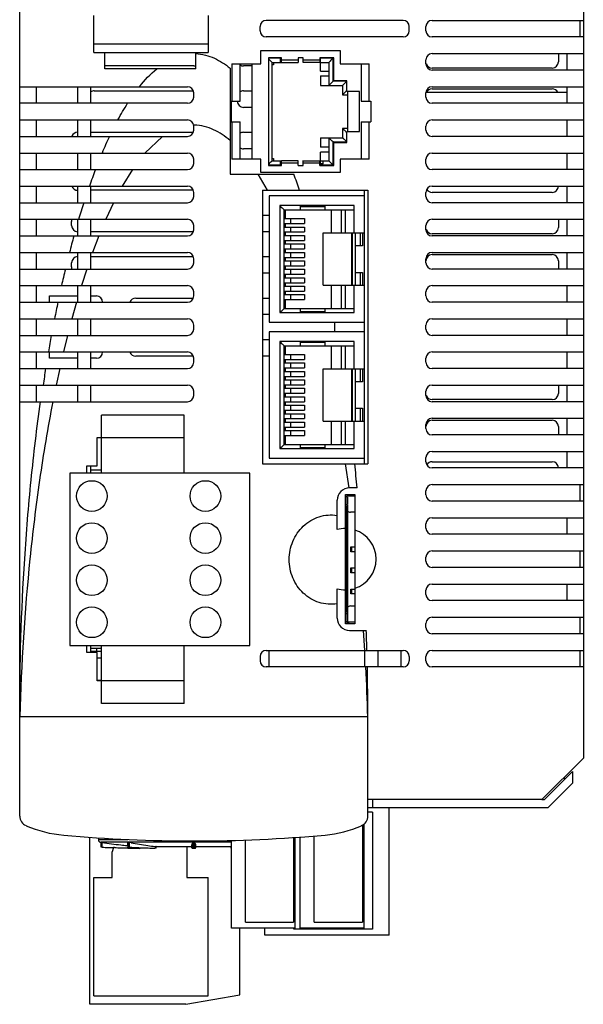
# Model space of a CAD drawing. Header units: millimetres. Extents: x 64 to 132, y 20 to 257.
# Tile 1 of 2: x 64 to 132, y 20 to 139. Entities that reach past the tile are written whole.
import ezdxf

# ---------------------------------------------------------------- set-up
doc = ezdxf.new("R2010")
doc.units = ezdxf.units.MM
doc.header["$LTSCALE"] = 18.008236
doc.layers.get('0').update_dxf_attribs({"linetype": 'CONTINUOUS'})
doc.layers.add('_1', color=7, linetype='CONTINUOUS')

msp = doc.modelspace()

# ---------------------------------------------------------------- linework, layer by layer
at = {"color": 7, "linetype": 'Continuous'}
for p, q in [((64.01, 43.16), (64.01, 257.16)), ((132.01, 257.16), (132.01, 50.16)), ((110.26, 139.16), (93.76, 139.16)), ((113.76, 139.16), (132.01, 139.16)), ((131.61, 137.16), (131.61, 139.16)), ((93.01, 137.91), (93.01, 138.41)), ((111.01, 137.91), (111.01, 138.41)), ((113.01, 137.91), (113.01, 138.41)), ((110.26, 137.16), (93.76, 137.16)), ((132.01, 137.16), (113.76, 137.16)), ((93.09, 133.91), (93.09, 135.51)), ((93.09, 135.51), (102.69, 135.51)), ((102.69, 135.51), (102.69, 133.91)), ((74.26, 133.33), (74.26, 135.28)), ((85.26, 133.33), (85.26, 135.28)), ((94.01, 134.66), (94.01, 121.66)), ((95.61, 134.66), (94.01, 134.66)), ((95.46, 134.59), (94.01, 134.59)), ((95.46, 134.09), (95.46, 134.66)), ((95.61, 134.09), (95.61, 134.66)), ((97.61, 134.35), (95.61, 134.35)), ((97.61, 134.66), (97.61, 134.09)), ((98.21, 134.66), (97.61, 134.66)), ((98.21, 134.08), (98.21, 134.66)), ((100.21, 134.34), (98.21, 134.34)), ((101.91, 134.66), (100.21, 134.66)), ((100.21, 134.66), (100.21, 134.08)), ((100.31, 133.05), (100.31, 134.66)), ((101.81, 134.59), (100.31, 134.59)), ((101.81, 131.81), (101.81, 134.59)), ((101.91, 131.88), (101.91, 134.66)), ((113.01, 133.91), (113.01, 134.41)), ((113.76, 135.16), (132.01, 135.16)), ((129.01, 135.16), (129.01, 134.16)), ((130.01, 135.16), (130.01, 133.16)), ((85.01, 133.66), (74.26, 133.66)), ((85.26, 133.33), (74.26, 133.33)), ((89.39, 133.4), (89.39, 120.61)), ((89.59, 133.91), (89.59, 129.41)), ((89.59, 133.91), (93.09, 133.91)), ((90.59, 129.41), (90.59, 133.91)), ((92.01, 133.66), (91.01, 133.66)), ((92.01, 133.91), (92.01, 122.41)), ((94.46, 122.23), (94.46, 134.09)), ((94.46, 134.09), (95.61, 134.09)), ((94.61, 133.81), (94.46, 133.81)), ((94.61, 134.09), (94.61, 133.81)), ((95.61, 134.09), (97.61, 134.09)), ((100.21, 134.08), (98.21, 134.08)), ((100.21, 134.09), (101.31, 134.09)), ((100.31, 133.05), (101.31, 133.05)), ((101.31, 134.09), (101.31, 131.31)), ((102.69, 133.91), (106.19, 133.91)), ((105.19, 133.91), (105.19, 129.41)), ((106.19, 129.41), (106.19, 133.91)), ((128.26, 133.41), (113.76, 133.41)), ((132.01, 133.16), (113.76, 133.16)), ((100.31, 132.45), (101.31, 132.45)), ((100.31, 132.45), (100.31, 131.31)), ((103.46, 131.88), (101.91, 131.88)), ((103.46, 130.56), (103.46, 131.88)), ((64.01, 131.16), (84.26, 131.16)), ((66.01, 131.16), (66.01, 129.16)), ((71.01, 129.16), (71.01, 131.16)), ((72.61, 129.16), (72.61, 131.16)), ((100.31, 131.31), (102.96, 131.31)), ((103.46, 131.81), (101.81, 131.81)), ((102.96, 131.31), (102.96, 130.19)), ((113.76, 131.16), (132.01, 131.16)), ((113.76, 130.91), (128.26, 130.91)), ((130.01, 131.16), (130.01, 129.16)), ((73.01, 130.66), (84.9, 130.66)), ((85.01, 129.91), (85.01, 130.41)), ((91.01, 130.66), (92.01, 130.66)), ((102.96, 130.19), (103.61, 130.19)), ((105.01, 130.56), (103.46, 130.56)), ((103.61, 125.76), (103.61, 130.56)), ((105.01, 125.76), (105.01, 130.56)), ((130.01, 130.46), (113.01, 130.46)), ((113.01, 129.91), (113.01, 130.41)), ((84.26, 129.16), (64.01, 129.16)), ((89.39, 129.41), (90.59, 129.41)), ((89.51, 129.41), (89.51, 126.91)), ((92.01, 128.66), (91.01, 128.66)), ((105.19, 129.41), (106.39, 129.41)), ((106.39, 129.41), (106.39, 126.91)), ((132.01, 129.16), (113.76, 129.16)), ((64.01, 127.16), (84.26, 127.16)), ((66.01, 127.16), (66.01, 125.16)), ((71.01, 125.16), (71.01, 127.16)), ((72.61, 125.16), (72.61, 127.16)), ((113.76, 127.16), (132.01, 127.16)), ((130.01, 127.16), (130.01, 125.16)), ((85.01, 125.91), (85.01, 126.41)), ((89.39, 126.91), (90.59, 126.91)), ((89.59, 126.91), (89.59, 122.41)), ((90.59, 122.41), (90.59, 126.91)), ((103.61, 126.13), (102.96, 126.13)), ((102.96, 126.13), (102.96, 125.01)), ((105.19, 126.91), (106.39, 126.91)), ((105.19, 126.91), (105.19, 122.41)), ((106.19, 122.41), (106.19, 126.91)), ((113.01, 125.91), (113.01, 126.41)), ((64.01, 125.16), (84.26, 125.16)), ((72.61, 125.66), (84.9, 125.66)), ((81.25, 125.16), (79.12, 123.16)), ((91.01, 125.66), (92.01, 125.66)), ((100.31, 125.01), (102.96, 125.01)), ((100.31, 125.01), (100.31, 123.87)), ((101.31, 125.01), (101.31, 122.23)), ((103.46, 125.76), (105.01, 125.76)), ((103.46, 124.43), (103.46, 125.76)), ((132.01, 125.16), (113.76, 125.16)), ((92.01, 123.66), (91.01, 123.66)), ((101.31, 123.87), (100.31, 123.87)), ((101.81, 124.51), (103.46, 124.51)), ((101.81, 121.73), (101.81, 124.51)), ((101.91, 124.43), (103.46, 124.43)), ((101.91, 121.66), (101.91, 124.43)), ((64.01, 123.16), (84.26, 123.16)), ((66.01, 123.16), (66.01, 121.16)), ((71.01, 121.16), (71.01, 123.16)), ((72.61, 121.16), (72.61, 123.16)), ((85.01, 121.91), (85.01, 122.41)), ((93.09, 122.41), (89.59, 122.41)), ((93.09, 120.81), (93.09, 122.41)), ((94.46, 122.51), (94.61, 122.51)), ((94.61, 122.51), (94.61, 122.23)), ((101.31, 123.27), (100.31, 123.27)), ((100.31, 121.66), (100.31, 123.27)), ((106.19, 122.41), (102.69, 122.41)), ((102.69, 122.41), (102.69, 120.81)), ((113.01, 121.91), (113.01, 122.41)), ((113.76, 123.16), (132.01, 123.16)), ((130.01, 123.16), (130.01, 121.16)), ((94.01, 121.73), (95.46, 121.73)), ((94.01, 121.66), (95.61, 121.66)), ((94.46, 122.23), (95.61, 122.23)), ((95.46, 121.66), (95.46, 122.23)), ((97.61, 122.23), (95.61, 122.23)), ((95.61, 121.66), (95.61, 122.23)), ((95.61, 121.97), (97.61, 121.97)), ((97.61, 121.66), (97.61, 122.23)), ((97.61, 121.66), (98.21, 121.66)), ((98.21, 121.66), (98.21, 122.24)), ((98.21, 122.23), (100.21, 122.23)), ((98.21, 121.98), (100.21, 121.98)), ((100.21, 121.66), (100.21, 122.24)), ((100.21, 122.23), (101.31, 122.23)), ((100.21, 121.66), (101.91, 121.66)), ((100.61, 121.87), (100.31, 121.87)), ((100.31, 121.73), (101.81, 121.73)), ((100.61, 121.87), (100.61, 122.23)), ((64.01, 121.16), (84.26, 121.16)), ((77.61, 121.16), (76.38, 119.16)), ((89.39, 120.61), (97.08, 120.61)), ((93.91, 118.66), (92.77, 120.61)), ((102.69, 120.81), (93.09, 120.81)), ((132.01, 121.16), (113.76, 121.16)), ((64.01, 119.16), (84.26, 119.16)), ((66.01, 119.16), (66.01, 117.16)), ((71.01, 117.16), (71.01, 119.16)), ((72.61, 117.16), (72.61, 119.16)), ((113.76, 119.16), (132.01, 119.16)), ((130.01, 119.16), (130.01, 117.16)), ((84.9, 118.66), (72.61, 118.66)), ((85.01, 117.91), (85.01, 118.41)), ((93.31, 118.66), (106.01, 118.66)), ((93.31, 118.66), (93.31, 85.66)), ((105.61, 117.98), (94.11, 117.98)), ((94.11, 117.98), (94.11, 102.74)), ((105.61, 85.66), (105.61, 118.66)), ((106.01, 118.66), (106.01, 85.66)), ((113.01, 117.91), (113.01, 118.41)), ((128.26, 118.41), (113.76, 118.41)), ((64.01, 117.16), (84.26, 117.16)), ((75.32, 117.16), (74.39, 115.16)), ((104.36, 116.81), (95.41, 116.81)), ((95.41, 116.81), (95.41, 103.91)), ((97.86, 116.81), (97.86, 116.31)), ((100.86, 116.76), (97.86, 116.76)), ((100.86, 116.68), (97.86, 116.68)), ((100.86, 116.31), (100.86, 116.81)), ((104.36, 113.51), (104.36, 116.81)), ((132.01, 117.16), (113.76, 117.16)), ((93.31, 115.66), (94.11, 115.66)), ((95.91, 116.31), (104.36, 116.31)), ((95.91, 104.41), (95.91, 116.31)), ((95.91, 115.25), (98.36, 115.25)), ((96.06, 115.25), (96.06, 116.31)), ((96.71, 114.65), (96.71, 115.25)), ((98.36, 115.25), (98.36, 114.65)), ((101.61, 113.51), (101.61, 116.31)), ((102.81, 116.31), (102.81, 113.51)), ((103.31, 113.51), (103.31, 116.31)), ((64.01, 115.16), (84.26, 115.16)), ((66.01, 115.16), (66.01, 113.16)), ((70.26, 114.41), (70.26, 114.91)), ((71.01, 113.16), (71.01, 115.16)), ((72.61, 113.16), (72.61, 115.16)), ((85.01, 113.91), (85.01, 114.41)), ((95.91, 114.65), (98.36, 114.65)), ((95.91, 114.23), (98.36, 114.23)), ((96.06, 114.23), (96.06, 114.65)), ((96.71, 113.63), (96.71, 114.23)), ((98.36, 114.23), (98.36, 113.63)), ((113.01, 113.91), (113.01, 114.41)), ((113.76, 115.16), (132.01, 115.16)), ((129.01, 115.16), (129.01, 114.16)), ((130.01, 115.16), (130.01, 113.16)), ((64.01, 113.16), (84.26, 113.16)), ((84.9, 113.66), (72.61, 113.66)), ((73.56, 113.16), (72.8, 111.16)), ((94.11, 113.66), (93.31, 113.66)), ((95.91, 113.63), (98.36, 113.63)), ((95.91, 113.21), (98.36, 113.21)), ((96.06, 113.21), (96.06, 113.63)), ((96.71, 112.61), (96.71, 113.21)), ((98.36, 113.21), (98.36, 112.61)), ((100.61, 113.51), (105.61, 113.51)), ((100.61, 107.21), (100.61, 113.51)), ((104.06, 107.21), (104.06, 113.51)), ((104.11, 113.51), (104.11, 107.21)), ((104.51, 107.21), (104.51, 113.51)), ((105.14, 111.96), (105.14, 113.51)), ((105.36, 113.51), (105.36, 111.96)), ((128.26, 113.41), (113.76, 113.41)), ((132.01, 113.16), (113.76, 113.16)), ((95.91, 112.61), (98.36, 112.61)), ((95.91, 112.19), (98.36, 112.19)), ((96.06, 112.19), (96.06, 112.61)), ((96.71, 111.59), (96.71, 112.19)), ((98.36, 112.19), (98.36, 111.59)), ((105.36, 111.96), (104.51, 111.96)), ((64.01, 111.16), (84.26, 111.16)), ((66.01, 111.16), (66.01, 109.16)), ((71.01, 109.16), (71.01, 111.16)), ((72.61, 109.16), (72.61, 111.16)), ((72.61, 110.66), (84.9, 110.66)), ((93.31, 110.66), (94.11, 110.66)), ((95.91, 111.59), (98.36, 111.59)), ((95.91, 111.17), (98.36, 111.17)), ((95.91, 110.57), (98.36, 110.57)), ((96.06, 111.17), (96.06, 111.59)), ((96.06, 110.15), (96.06, 110.57)), ((96.71, 110.57), (96.71, 111.17)), ((98.36, 111.17), (98.36, 110.57)), ((113.76, 111.16), (132.01, 111.16)), ((113.76, 110.91), (128.26, 110.91)), ((130.01, 111.16), (130.01, 109.16)), ((70.26, 109.41), (70.26, 109.91)), ((85.01, 109.91), (85.01, 110.41)), ((95.91, 110.15), (98.36, 110.15)), ((95.91, 109.55), (98.36, 109.55)), ((96.06, 109.13), (96.06, 109.55)), ((96.71, 109.55), (96.71, 110.15)), ((98.36, 110.15), (98.36, 109.55)), ((113.01, 109.91), (113.01, 110.41)), ((129.01, 110.16), (129.01, 109.16)), ((64.01, 109.16), (84.26, 109.16)), ((72.1, 109.16), (71.46, 107.16)), ((94.11, 108.66), (93.31, 108.66)), ((95.91, 109.13), (98.36, 109.13)), ((95.91, 108.53), (98.36, 108.53)), ((95.91, 108.11), (98.36, 108.11)), ((96.06, 108.11), (96.06, 108.53)), ((96.71, 108.53), (96.71, 109.13)), ((96.71, 107.51), (96.71, 108.11)), ((98.36, 109.13), (98.36, 108.53)), ((98.36, 108.11), (98.36, 107.51)), ((104.51, 108.76), (105.36, 108.76)), ((105.14, 107.21), (105.14, 108.76)), ((105.36, 108.76), (105.36, 107.21)), ((132.01, 109.16), (113.76, 109.16)), ((64.01, 107.16), (84.26, 107.16)), ((66.01, 107.16), (66.01, 105.16)), ((71.01, 105.16), (71.01, 107.16)), ((72.61, 105.16), (72.61, 107.16)), ((95.91, 107.51), (98.36, 107.51)), ((95.91, 107.09), (98.36, 107.09)), ((96.06, 107.09), (96.06, 107.51)), ((96.71, 106.49), (96.71, 107.09)), ((98.36, 107.09), (98.36, 106.49)), ((100.61, 107.21), (105.61, 107.21)), ((101.61, 104.41), (101.61, 107.21)), ((102.81, 107.21), (102.81, 104.41)), ((103.31, 104.41), (103.31, 107.21)), ((104.36, 103.91), (104.36, 107.21)), ((113.76, 107.16), (132.01, 107.16)), ((130.01, 107.16), (130.01, 105.16)), ((67.61, 105.91), (71.01, 105.91)), ((67.61, 105.16), (67.61, 105.91)), ((72.61, 105.91), (73.26, 105.91)), ((85.01, 105.91), (85.01, 106.41)), ((95.91, 106.49), (98.36, 106.49)), ((95.91, 106.07), (98.36, 106.07)), ((96.06, 106.07), (96.06, 106.49)), ((96.71, 105.47), (96.71, 106.07)), ((98.36, 106.07), (98.36, 105.47)), ((113.01, 105.91), (113.01, 106.41)), ((64.01, 105.16), (84.26, 105.16)), ((70.86, 105.16), (70.3, 103.16)), ((78.01, 105.66), (84.9, 105.66)), ((93.31, 105.66), (94.11, 105.66)), ((95.91, 105.47), (98.36, 105.47)), ((96.06, 104.41), (96.06, 105.47)), ((132.01, 105.16), (113.76, 105.16)), ((94.11, 103.66), (93.31, 103.66)), ((95.41, 103.91), (104.36, 103.91)), ((95.91, 104.41), (104.36, 104.41)), ((97.86, 104.41), (97.86, 103.91)), ((97.86, 104.03), (100.86, 104.03)), ((97.86, 103.96), (100.86, 103.96)), ((100.86, 103.91), (100.86, 104.41)), ((64.01, 103.16), (84.26, 103.16)), ((66.01, 103.16), (66.01, 101.16)), ((71.01, 101.16), (71.01, 103.16)), ((72.61, 101.16), (72.61, 103.16)), ((85.01, 101.91), (85.01, 102.41)), ((94.11, 102.74), (105.61, 102.74)), ((102.01, 101.58), (102.01, 102.74)), ((113.01, 101.91), (113.01, 102.41)), ((113.76, 103.16), (132.01, 103.16)), ((130.01, 103.16), (130.01, 101.16)), ((64.01, 101.16), (84.26, 101.16)), ((69.78, 101.16), (69.29, 99.16)), ((105.61, 101.58), (94.11, 101.58)), ((94.11, 101.58), (94.11, 86.34)), ((132.01, 101.16), (113.76, 101.16)), ((93.31, 100.66), (94.11, 100.66)), ((104.36, 100.41), (95.41, 100.41)), ((95.41, 100.41), (95.41, 87.51)), ((95.91, 99.91), (104.36, 99.91)), ((95.91, 88.01), (95.91, 99.91)), ((96.06, 98.85), (96.06, 99.91)), ((97.86, 100.41), (97.86, 99.91)), ((100.86, 100.36), (97.86, 100.36)), ((100.86, 100.28), (97.86, 100.28)), ((100.86, 99.91), (100.86, 100.41)), ((101.61, 97.11), (101.61, 99.91)), ((102.81, 99.91), (102.81, 97.11)), ((103.31, 97.11), (103.31, 99.91)), ((104.36, 97.11), (104.36, 100.41)), ((64.01, 99.16), (84.26, 99.16)), ((66.01, 99.16), (66.01, 97.16)), ((67.61, 98.41), (67.61, 99.16)), ((71.01, 97.16), (71.01, 99.16)), ((72.61, 97.16), (72.61, 99.16)), ((84.9, 98.66), (78.01, 98.66)), ((94.11, 98.66), (93.31, 98.66)), ((95.91, 98.85), (98.36, 98.85)), ((96.71, 98.25), (96.71, 98.85)), ((98.36, 98.85), (98.36, 98.25)), ((113.76, 99.16), (132.01, 99.16)), ((130.01, 99.16), (130.01, 97.16)), ((71.01, 98.41), (67.61, 98.41)), ((73.26, 98.41), (72.61, 98.41)), ((85.01, 97.91), (85.01, 98.41)), ((95.91, 98.25), (98.36, 98.25)), ((95.91, 97.83), (98.36, 97.83)), ((96.06, 97.83), (96.06, 98.25)), ((96.71, 97.23), (96.71, 97.83)), ((98.36, 97.83), (98.36, 97.23)), ((113.01, 97.91), (113.01, 98.41)), ((64.01, 97.16), (84.26, 97.16)), ((68.84, 97.16), (68.41, 95.16)), ((95.91, 97.23), (98.36, 97.23)), ((95.91, 96.81), (98.36, 96.81)), ((96.06, 96.81), (96.06, 97.23)), ((96.71, 96.21), (96.71, 96.81)), ((98.36, 96.81), (98.36, 96.21)), ((100.61, 97.11), (105.61, 97.11)), ((100.61, 90.81), (100.61, 97.11)), ((104.06, 90.81), (104.06, 97.11)), ((104.11, 97.11), (104.11, 90.81)), ((104.51, 90.81), (104.51, 97.11)), ((105.14, 95.56), (105.14, 97.11)), ((105.36, 97.11), (105.36, 95.56)), ((132.01, 97.16), (113.76, 97.16)), ((64.01, 95.16), (84.26, 95.16)), ((66.01, 95.16), (66.01, 93.16)), ((71.01, 93.16), (71.01, 95.16)), ((72.61, 93.16), (72.61, 95.16)), ((95.91, 96.21), (98.36, 96.21)), ((95.91, 95.79), (98.36, 95.79)), ((95.91, 95.19), (98.36, 95.19)), ((96.06, 95.79), (96.06, 96.21)), ((96.06, 94.77), (96.06, 95.19)), ((96.71, 95.19), (96.71, 95.79)), ((98.36, 95.79), (98.36, 95.19)), ((105.36, 95.56), (104.51, 95.56)), ((113.76, 95.16), (132.01, 95.16)), ((129.01, 95.16), (129.01, 94.16)), ((130.01, 95.16), (130.01, 93.16)), ((85.01, 93.91), (85.01, 94.41)), ((95.91, 94.77), (98.36, 94.77)), ((95.91, 94.17), (98.36, 94.17)), ((96.06, 93.75), (96.06, 94.17)), ((96.71, 94.17), (96.71, 94.77)), ((98.36, 94.77), (98.36, 94.17)), ((113.01, 93.91), (113.01, 94.41)), ((64.01, 93.16), (84.26, 93.16)), ((95.91, 93.75), (98.36, 93.75)), ((95.91, 93.15), (98.36, 93.15)), ((95.91, 92.73), (98.36, 92.73)), ((96.06, 92.73), (96.06, 93.15)), ((96.71, 93.15), (96.71, 93.75)), ((96.71, 92.13), (96.71, 92.73)), ((98.36, 93.75), (98.36, 93.15)), ((98.36, 92.73), (98.36, 92.13)), ((128.26, 93.41), (113.76, 93.41)), ((132.01, 93.16), (113.76, 93.16)), ((95.91, 92.13), (98.36, 92.13)), ((95.91, 91.71), (98.36, 91.71)), ((96.06, 91.71), (96.06, 92.13)), ((96.71, 91.11), (96.71, 91.71)), ((98.36, 91.71), (98.36, 91.11)), ((104.51, 92.36), (105.36, 92.36)), ((105.14, 90.81), (105.14, 92.36)), ((105.36, 92.36), (105.36, 90.81)), ((95.91, 91.11), (98.36, 91.11)), ((95.91, 90.69), (98.36, 90.69)), ((96.06, 90.69), (96.06, 91.11)), ((96.71, 90.09), (96.71, 90.69)), ((98.36, 90.69), (98.36, 90.09)), ((100.61, 90.81), (105.61, 90.81)), ((101.61, 88.01), (101.61, 90.81)), ((102.81, 90.81), (102.81, 88.01)), ((103.31, 88.01), (103.31, 90.81)), ((104.36, 87.51), (104.36, 90.81)), ((113.01, 89.91), (113.01, 90.41)), ((113.76, 91.16), (132.01, 91.16)), ((113.76, 90.91), (128.26, 90.91)), ((130.01, 91.16), (130.01, 89.16)), ((95.91, 90.09), (98.36, 90.09)), ((95.91, 89.67), (98.36, 89.67)), ((96.06, 89.67), (96.06, 90.09)), ((96.71, 89.07), (96.71, 89.67)), ((98.36, 89.67), (98.36, 89.07)), ((132.01, 89.16), (113.76, 89.16)), ((129.01, 90.16), (129.01, 89.16)), ((73.36, 88.82), (73.86, 88.82)), ((73.36, 85.42), (73.36, 88.82)), ((95.91, 89.07), (98.36, 89.07)), ((95.91, 88.01), (104.36, 88.01)), ((96.06, 88.01), (96.06, 89.07)), ((97.86, 88.01), (97.86, 87.51)), ((100.86, 87.51), (100.86, 88.01)), ((95.41, 87.51), (104.36, 87.51)), ((97.86, 87.63), (100.86, 87.63)), ((97.86, 87.56), (100.86, 87.56)), ((113.76, 87.16), (132.01, 87.16)), ((130.01, 87.16), (130.01, 85.16)), ((93.31, 85.66), (106.01, 85.66)), ((94.11, 86.34), (105.61, 86.34)), ((103.74, 82.76), (103.31, 85.66)), ((113.01, 85.91), (113.01, 86.41)), ((113.76, 85.91), (128.26, 85.91)), ((72.11, 85.42), (73.36, 85.42)), ((72.11, 84.54), (72.11, 85.42)), ((72.61, 84.54), (72.61, 85.42)), ((72.61, 84.92), (73.86, 84.92)), ((132.01, 85.16), (113.76, 85.16)), ((113.76, 83.16), (132.01, 83.16)), ((131.61, 81.16), (131.61, 83.16)), ((104.72, 82.76), (103.81, 82.76)), ((113.01, 81.91), (113.01, 82.41)), ((102.31, 77.72), (102.31, 81.26)), ((103.31, 81.96), (104.46, 81.96)), ((103.31, 66.36), (103.31, 81.96)), ((103.41, 81.71), (103.41, 81.94)), ((103.41, 81.71), (103.56, 81.71)), ((103.41, 80.71), (103.41, 81.64)), ((103.56, 81.96), (103.56, 81.71)), ((103.56, 81.64), (103.56, 80.78)), ((103.78, 81.96), (103.58, 81.76)), ((103.58, 81.94), (103.58, 81.76)), ((104.46, 81.76), (103.58, 81.76)), ((104.46, 81.96), (104.46, 66.36)), ((132.01, 81.16), (113.76, 81.16)), ((103.29, 80.21), (103.44, 80.21)), ((103.56, 80.71), (103.35, 80.71)), ((103.44, 80.21), (103.44, 68.11)), ((103.56, 80.71), (103.56, 66.68)), ((104.46, 79.81), (103.91, 79.81)), ((113.01, 77.91), (113.01, 78.41)), ((113.76, 79.16), (132.01, 79.16)), ((130.01, 79.16), (130.01, 77.16)), ((132.01, 77.16), (113.76, 77.16)), ((103.96, 75.64), (104.44, 75.64)), ((103.96, 75.04), (103.96, 75.64)), ((104.44, 75.04), (103.96, 75.04)), ((104.06, 75.04), (104.06, 75.64)), ((113.76, 75.16), (132.01, 75.16)), ((131.61, 73.16), (131.61, 75.16)), ((113.01, 73.91), (113.01, 74.41)), ((103.96, 73.1), (104.44, 73.1)), ((103.96, 72.5), (103.96, 73.1)), ((104.44, 72.5), (103.96, 72.5)), ((104.06, 72.5), (104.06, 73.1)), ((132.01, 73.16), (113.76, 73.16)), ((102.31, 67.06), (102.31, 70.6)), ((103.96, 70.56), (104.44, 70.56)), ((103.96, 69.96), (103.96, 70.56)), ((104.06, 69.96), (104.06, 70.56)), ((113.01, 69.91), (113.01, 70.41)), ((113.76, 71.16), (132.01, 71.16)), ((130.01, 71.16), (130.01, 69.16)), ((104.44, 69.96), (103.96, 69.96)), ((132.01, 69.16), (113.76, 69.16)), ((103.44, 68.11), (103.29, 68.11)), ((103.91, 68.51), (104.46, 68.51)), ((103.35, 67.61), (103.56, 67.61)), ((103.41, 66.68), (103.41, 67.54)), ((103.56, 66.61), (103.41, 66.61)), ((103.41, 66.36), (103.41, 66.61)), ((103.56, 66.61), (103.56, 66.38)), ((104.46, 66.56), (103.58, 66.56)), ((103.58, 66.56), (103.78, 66.36)), ((103.58, 66.56), (103.58, 66.38)), ((113.76, 67.16), (132.01, 67.16)), ((131.61, 65.16), (131.61, 67.16)), ((104.46, 66.36), (103.31, 66.36)), ((103.81, 65.56), (105.83, 65.56)), ((105.66, 63.16), (105.5, 65.56)), ((113.01, 65.91), (113.01, 66.41)), ((132.01, 65.16), (113.76, 65.16)), ((72.11, 62.9), (72.11, 63.74)), ((72.61, 62.9), (72.61, 63.74)), ((73.86, 63.4), (72.61, 63.4)), ((72.61, 63.06), (73.86, 63.06)), ((73.26, 63.4), (73.26, 63.06)), ((93.76, 63.16), (110.26, 63.16)), ((94.11, 61.16), (94.11, 63.16)), ((105.61, 63.16), (105.61, 61.16)), ((107.21, 63.16), (107.21, 61.16)), ((110.01, 63.16), (110.01, 61.16)), ((113.76, 63.16), (132.01, 63.16)), ((131.61, 61.16), (131.61, 63.16)), ((73.36, 62.9), (72.11, 62.9)), ((73.36, 59.5), (73.36, 62.9)), ((73.36, 62.26), (73.86, 62.26)), ((93.01, 62.41), (93.01, 61.91)), ((111.01, 62.41), (111.01, 61.91)), ((113.01, 61.91), (113.01, 62.41)), ((110.26, 61.16), (93.76, 61.16)), ((132.01, 61.16), (113.76, 61.16)), ((73.36, 59.55), (73.86, 59.55)), ((73.86, 59.5), (73.36, 59.5)), ((64.01, 55.16), (106.01, 55.16)), ((106.01, 43.16), (106.01, 55.16)), ((127.01, 45.16), (132.01, 50.16)), ((127.01, 45.16), (106.01, 45.16)), ((73.51, 40.55), (73.51, 40.3)), ((77.07, 40.3), (73.51, 40.3)), ((77.09, 40), (73.79, 40)), ((73.95, 39.98), (73.82, 39.99)), ((73.83, 39.42), (73.82, 39.99)), ((73.96, 39.41), (73.83, 39.42)), ((73.96, 39.41), (73.95, 39.98)), ((75.45, 39.36), (75.34, 39.36)), ((77.08, 39.6), (76.96, 39.61)), ((77.06, 39.31), (76.98, 39.32)), ((77.09, 39.41), (77.07, 39.99)), ((84.77, 40), (77.09, 40)), ((77.1, 39.42), (77.09, 39.41)), ((77.1, 39.42), (77.1, 39.99)), ((77.27, 39.41), (77.27, 39.98)), ((77.45, 39.94), (77.27, 39.98)), ((78.45, 39.28), (78.46, 39.34)), ((78.45, 39.28), (78.58, 39.28)), ((78.58, 39.28), (78.58, 39.34)), ((78.58, 39.28), (78.58, 39.34)), ((80.45, 39.28), (80.31, 39.28)), ((80.45, 39.28), (80.45, 39.48)), ((80.48, 39.28), (80.48, 39.47)), ((84.78, 39.44), (80.48, 39.44)), ((89.55, 40), (84.77, 40)), ((84.78, 39.34), (84.77, 39.69)), ((84.89, 39.98), (84.9, 39.41)), ((85.01, 39.42), (85.01, 39.99)), ((85.11, 39.41), (85.12, 39.98)), ((85.24, 39.34), (85.24, 39.69)), ((89.53, 39.44), (85.24, 39.44)), ((89.53, 39.28), (89.53, 39.47)), ((89.57, 39.28), (89.54, 39.28))]:
    msp.add_line(p, q, dxfattribs=at)
for centre, radius, start, end in [((93.76, 138.41), 0.75, 90, 180), ((110.26, 138.41), 0.75, 0, 90), ((113.76, 138.41), 0.75, 90, 180), ((93.76, 137.91), 0.75, 180, 270), ((110.26, 137.91), 0.75, 270, 360), ((113.76, 137.91), 0.75, 180, 270), ((113.76, 134.41), 0.75, 90, 180), ((85.01, 134.41), 0.75, 270, 291.4296), ((91.01, 134.41), 0.75, 234.2461, 270), ((113.76, 133.91), 0.75, 180, 270), ((113.76, 134.16), 0.75, 198.3906, 270), ((128.26, 134.16), 0.75, 270, 360), ((84.26, 130.41), 0.75, 0, 90), ((113.76, 130.41), 0.75, 90, 180), ((113.76, 130.16), 0.75, 90, 154.4151), ((128.26, 130.16), 0.75, 25.5849, 90), ((73.01, 129.91), 0.75, 90, 124.0534), ((84.26, 129.91), 0.75, 270, 360), ((91.01, 129.91), 0.75, 90, 125.7539), ((113.76, 129.91), 0.75, 180, 270), ((91.01, 129.41), 0.75, 180, 270), ((84.26, 126.41), 0.75, 0, 90), ((113.76, 126.41), 0.75, 90, 180), ((85.01, 121.39), 5.13, 89.0348, 90.0972), ((71.01, 124.91), 0.75, 90, 158.5704), ((121.66, 102.98), 51.81, 154.6588, 157.0826), ((84.26, 125.91), 0.75, 270, 360), ((91.01, 124.91), 0.75, 90, 125.7539), ((113.76, 125.91), 0.75, 180, 270), ((91.01, 124.41), 0.75, 234.2461, 270), ((84.26, 122.41), 0.75, 0, 90), ((113.76, 122.41), 0.75, 90, 180), ((84.26, 121.91), 0.75, 270, 360), ((113.76, 121.91), 0.75, 180, 270), ((141.05, 95.16), 72.71, 159.0526, 160.7309), ((26.26, 94.18), 75.59, 18.8912, 20.461), ((71.01, 119.41), 0.75, 201.4296, 270), ((84.26, 118.41), 0.75, 0, 90), ((113.76, 118.41), 0.75, 90, 180), ((128.26, 119.16), 0.75, 270, 360), ((84.26, 117.91), 0.75, 270, 360), ((113.76, 117.91), 0.75, 180, 270), ((113.76, 119.16), 0.75, 211.9266, 270), ((161.81, 88.18), 94.62, 162.1686, 163.4364), ((71.01, 114.91), 0.75, 158.5704, 180), ((71.01, 114.41), 0.75, 180, 270), ((84.26, 114.41), 0.75, 0, 90), ((113.76, 114.41), 0.75, 90, 180), ((128.26, 114.16), 0.75, 270, 360), ((182.92, 82.12), 116.58, 164.5616, 165.5789), ((84.26, 113.91), 0.75, 270, 360), ((113.76, 113.91), 0.75, 180, 270), ((113.76, 114.16), 0.75, 198.3906, 270), ((71.01, 109.91), 0.75, 90, 180), ((84.26, 110.41), 0.75, 0, 90), ((113.76, 110.41), 0.75, 90, 180), ((113.76, 110.16), 0.75, 90, 180), ((128.26, 110.16), 0.75, 0, 90), ((71.01, 109.41), 0.75, 180, 201.4296), ((84.26, 109.91), 0.75, 270, 360), ((113.76, 109.91), 0.75, 180, 270), ((204.22, 76.82), 138.53, 166.5017, 167.3509), ((84.26, 106.41), 0.75, 0, 90), ((113.76, 106.41), 0.75, 90, 180), ((73.26, 105.16), 0.75, 0, 90), ((84.26, 105.91), 0.75, 270, 360), ((113.76, 105.91), 0.75, 180, 270), ((225.1, 72.28), 159.9, 168.135, 168.8663), ((78.01, 104.91), 0.75, 90, 158.5704), ((84.26, 102.41), 0.75, 0, 90), ((113.76, 102.41), 0.75, 90, 180), ((245.33, 68.42), 180.5, 169.5503, 170.1952), ((84.26, 101.91), 0.75, 270, 360), ((113.76, 101.91), 0.75, 180, 270), ((73.26, 99.16), 0.75, 270, 360), ((78.01, 99.41), 0.75, 201.4296, 270), ((84.26, 98.41), 0.75, 0, 90), ((113.76, 98.41), 0.75, 90, 180), ((84.26, 97.91), 0.75, 270, 360), ((113.76, 97.91), 0.75, 180, 270), ((264.52, 65.2), 199.95, 170.8045, 171.3846), ((84.26, 94.41), 0.75, 0, 90), ((113.76, 94.41), 0.75, 90, 180), ((84.26, 93.91), 0.75, 270, 360), ((113.76, 93.91), 0.75, 180, 270), ((113.76, 94.16), 0.75, 198.3906, 270), ((128.26, 94.16), 0.75, 270, 360), ((113.76, 90.41), 0.75, 90, 180), ((113.76, 90.16), 0.75, 90, 180), ((128.26, 90.16), 0.75, 0, 90), ((113.76, 89.91), 0.75, 180, 270), ((113.76, 86.41), 0.75, 90, 180), ((-144.3, 58.74), 250.18, 5.5086, 6.1763), ((113.76, 85.91), 0.75, 180, 270), ((113.76, 85.16), 0.75, 90, 148.0734), ((128.26, 85.16), 0.75, 0, 90), ((113.76, 82.41), 0.75, 90, 180), ((103.81, 81.26), 1.5, 90, 180), ((113.76, 81.91), 0.75, 180, 270), ((103.91, 80.31), 0.5, 223.6062, 270), ((113.76, 78.41), 0.75, 90, 180), ((103.31, 74.16), 3.7, 90, 105.6818), ((103.31, 74.16), 3.7, 288.1098, 71.8902), ((113.76, 77.91), 0.75, 180, 270), ((113.76, 74.41), 0.75, 90, 180), ((113.76, 73.91), 0.75, 180, 270), ((103.31, 74.16), 3.7, 254.3182, 270), ((113.76, 70.41), 0.75, 90, 180), ((113.76, 69.91), 0.75, 180, 270), ((103.91, 68.01), 0.5, 90, 136.3925), ((103.81, 67.06), 1.5, 180, 270), ((113.76, 66.41), 0.75, 90, 180), ((-193.08, 55.27), 299.08, 1.5107, 1.9707), ((113.76, 65.91), 0.75, 180, 270), ((93.76, 62.41), 0.75, 90, 180), ((110.26, 62.41), 0.75, 0, 90), ((113.76, 62.41), 0.75, 90, 180), ((93.76, 61.91), 0.75, 180, 270), ((110.26, 61.91), 0.75, 270, 360), ((113.76, 61.91), 0.75, 180, 270), ((-163.24, 47.35), 269.36, 1.6604, 2.9377), ((-197.98, 55.16), 303.99, 359.9993, 1.1303), ((65.26, 43.16), 1.25, 180, 246.8757), ((104.76, 43.16), 1.25, 293.1364, 360), ((70.66, 55.8), 15, 246.8757, 264.8544), ((99.35, 55.8), 15, 275.801, 293.1364), ((85.01, 215.16), 175, 264.8544, 275.2009), ((73.81, 40.3), 0.3, 180, 267.1368), ((85.07, 119.74), 80.54, 262.0651, 263.6851), ((85, 339.31), 300.11, 267.8917, 268.031), ((85, 339.31), 300.1, 268.0307, 268.1564), ((85.17, 344.75), 305.54, 268.1774, 268.3194), ((85.11, 120.1), 80.9, 263.6842, 264.22), ((85.13, 343.38), 304.17, 268.3182, 268.4638), ((85.02, 339.35), 300.15, 268.4803, 268.6078), ((91.04, 331.43), 292.34, 267.2991, 267.7347), ((90.82, 115.58), 76.81, 259.9704, 261.5012), ((85.02, 339.22), 300.02, 268.6074, 268.746), ((87.98, 96.62), 57.64, 261.5082, 262.3735), ((87.95, 253.38), 214.23, 267.7372, 267.9558), ((87.24, 91.13), 52.1, 262.3806, 262.5096), ((85.03, 43.73), 4.45, 268.9789, 269.6457)]:
    msp.add_arc(centre, radius, start, end, dxfattribs=at)
for points, knots in [([(85.26, 135.15), (85.64, 135.13), (86.42, 135.02), (87.15, 134.75), (87.51, 134.59)], [0, 0, 0, 0, 0.499916, 1, 1, 1, 1]), ([(94.01, 134.54), (94.03, 134.51), (94.14, 134.41), (94.24, 134.31), (94.31, 134.23)], [0, 0, 0, 0, 0.264496, 1, 1, 1, 1]), ([(94.31, 134.23), (94.33, 134.21), (94.38, 134.16), (94.43, 134.12), (94.46, 134.09)], [0, 0, 0, 0, 0.389841, 1, 1, 1, 1]), ([(101.81, 134.59), (101.75, 134.53), (101.58, 134.37), (101.42, 134.2), (101.31, 134.09)], [0, 0, 0, 0, 0.333046, 1, 1, 1, 1]), ([(101.81, 131.81), (101.75, 131.75), (101.59, 131.58), (101.42, 131.42), (101.31, 131.31)], [0, 0, 0, 0, 0.333046, 1, 1, 1, 1]), ([(103.1, 131.45), (103.08, 131.43), (103.03, 131.39), (102.99, 131.34), (102.96, 131.31)], [0, 0, 0, 0, 0.389841, 1, 1, 1, 1]), ([(103.46, 131.81), (103.43, 131.78), (103.31, 131.66), (103.19, 131.54), (103.1, 131.45)], [0, 0, 0, 0, 0.263472, 1, 1, 1, 1]), ([(103.46, 130.69), (103.43, 130.66), (103.31, 130.54), (103.19, 130.42), (103.1, 130.33)], [0, 0, 0, 0, 0.263472, 1, 1, 1, 1]), ([(103.1, 130.33), (103.08, 130.31), (103.03, 130.26), (102.99, 130.22), (102.96, 130.19)], [0, 0, 0, 0, 0.389841, 1, 1, 1, 1]), ([(89.39, 124.67), (89.09, 124.92), (88.45, 125.41), (87.42, 126), (86.29, 126.41), (85.49, 126.51), (85.09, 126.52)], [0, 0, 0, 0, 0.249423, 0.499276, 0.749525, 1, 1, 1, 1]), ([(103.1, 125.98), (103.08, 126), (103.03, 126.05), (102.99, 126.1), (102.96, 126.13)], [0, 0, 0, 0, 0.389841, 1, 1, 1, 1]), ([(103.46, 125.63), (103.43, 125.66), (103.31, 125.78), (103.19, 125.9), (103.1, 125.98)], [0, 0, 0, 0, 0.263472, 1, 1, 1, 1]), ([(101.81, 124.51), (101.75, 124.56), (101.58, 124.73), (101.42, 124.9), (101.31, 125.01)], [0, 0, 0, 0, 0.333046, 1, 1, 1, 1]), ([(103.1, 124.86), (103.08, 124.88), (103.03, 124.93), (102.99, 124.98), (102.96, 125.01)], [0, 0, 0, 0, 0.389841, 1, 1, 1, 1]), ([(103.46, 124.51), (103.43, 124.54), (103.31, 124.66), (103.19, 124.78), (103.1, 124.86)], [0, 0, 0, 0, 0.263472, 1, 1, 1, 1]), ([(94.01, 121.78), (94.03, 121.81), (94.14, 121.91), (94.24, 122.01), (94.31, 122.08)], [0, 0, 0, 0, 0.264496, 1, 1, 1, 1]), ([(94.31, 122.08), (94.33, 122.1), (94.38, 122.15), (94.43, 122.2), (94.46, 122.23)], [0, 0, 0, 0, 0.389841, 1, 1, 1, 1]), ([(101.81, 121.73), (101.75, 121.78), (101.59, 121.95), (101.42, 122.12), (101.31, 122.23)], [0, 0, 0, 0, 0.333046, 1, 1, 1, 1]), ([(95.41, 116.81), (95.46, 116.75), (95.63, 116.58), (95.79, 116.42), (95.91, 116.31)], [0, 0, 0, 0, 0.333046, 1, 1, 1, 1]), ([(95.41, 103.91), (95.46, 103.96), (95.63, 104.13), (95.8, 104.3), (95.91, 104.41)], [0, 0, 0, 0, 0.333046, 1, 1, 1, 1]), ([(95.41, 100.41), (95.46, 100.35), (95.63, 100.18), (95.79, 100.02), (95.91, 99.91)], [0, 0, 0, 0, 0.333046, 1, 1, 1, 1]), ([(64.01, 55.16), (64.01, 61.51), (64.3, 71.04), (65.33, 83.7), (66.08, 90.01), (66.53, 93.16)], [0, 0, 0, 0, 0.499973, 0.749988, 1, 1, 1, 1]), ([(68, 93.16), (67.39, 90.02), (66.34, 83.72), (64.8, 71.06), (64.19, 61.52), (64.01, 55.16)], [0, 0, 0, 0, 0.250608, 0.500836, 1, 1, 1, 1]), ([(95.41, 87.51), (95.46, 87.56), (95.63, 87.73), (95.8, 87.9), (95.91, 88.01)], [0, 0, 0, 0, 0.333046, 1, 1, 1, 1]), ([(103.45, 80.46), (103.45, 80.44), (103.44, 80.36), (103.44, 80.27), (103.44, 80.21)], [0, 0, 0, 0, 0.235696, 1, 1, 1, 1]), ([(103.5, 80.71), (103.49, 80.71), (103.48, 80.68), (103.47, 80.63), (103.46, 80.55), (103.45, 80.49), (103.45, 80.46)], [0, 0, 0, 0, 0.084889, 0.284695, 0.596083, 1, 1, 1, 1]), ([(102.31, 68.78), (101.95, 68.72), (101.2, 68.68), (100.11, 68.9), (99.09, 69.36), (97.9, 70.26), (96.82, 71.85), (96.38, 74.11), (96.82, 76.36), (97.9, 77.95), (99.09, 78.86), (100.11, 79.32), (101.2, 79.53), (101.95, 79.5), (102.31, 79.44)], [0, 0, 0, 0, 0.061668, 0.123614, 0.185929, 0.248606, 0.374062, 0.500066, 0.626051, 0.751441, 0.814078, 0.876368, 0.938311, 1, 1, 1, 1]), ([(103.44, 68.11), (103.44, 68.09), (103.44, 68), (103.45, 67.92), (103.45, 67.86)], [0, 0, 0, 0, 0.259159, 1, 1, 1, 1]), ([(103.45, 67.86), (103.45, 67.84), (103.46, 67.78), (103.46, 67.72), (103.47, 67.68)], [0, 0, 0, 0, 0.296225, 1, 1, 1, 1]), ([(103.48, 67.62), (103.48, 67.62), (103.49, 67.61), (103.49, 67.61), (103.5, 67.61)], [0, 0, 0, 0, 0.358366, 1, 1, 1, 1]), ([(77.1, 39.99), (77.09, 39.99), (77.08, 39.99), (77.07, 39.99), (77.07, 39.99)], [0, 0, 0, 0, 0.71579, 1, 1, 1, 1]), ([(77.09, 39.41), (77.09, 39.41), (77.09, 39.41), (77.1, 39.41), (77.11, 39.41), (77.12, 39.41)], [0, 0, 0, 0, 0.068156, 0.260923, 1, 1, 1, 1]), ([(77.27, 39.41), (77.26, 39.41), (77.2, 39.41), (77.15, 39.42), (77.1, 39.42)], [0, 0, 0, 0, 0.228879, 1, 1, 1, 1]), ([(77.27, 39.98), (77.26, 39.98), (77.22, 39.98), (77.18, 39.99), (77.15, 39.99)], [0, 0, 0, 0, 0.223815, 1, 1, 1, 1]), ([(80.48, 39.47), (80.48, 39.47), (80.47, 39.47), (80.46, 39.48), (80.45, 39.48)], [0, 0, 0, 0, 0.268719, 1, 1, 1, 1]), ([(80.48, 39.28), (80.48, 39.28), (80.47, 39.28), (80.47, 39.28), (80.45, 39.28), (80.45, 39.28)], [0, 0, 0, 0, 0.065486, 0.258564, 1, 1, 1, 1]), ([(80.46, 39.28), (80.47, 39.28), (80.47, 39.28), (80.48, 39.28), (80.48, 39.28)], [0, 0, 0, 0, 0.742911, 1, 1, 1, 1]), ([(84.84, 39.91), (84.84, 39.9), (84.81, 39.86), (84.79, 39.81), (84.78, 39.78)], [0, 0, 0, 0, 0.272895, 1, 1, 1, 1]), ([(84.79, 39.36), (84.79, 39.36), (84.78, 39.35), (84.78, 39.34), (84.78, 39.34)], [0, 0, 0, 0, 0.308999, 1, 1, 1, 1]), ([(84.78, 39.34), (84.78, 39.32), (84.83, 39.29), (84.87, 39.29), (84.9, 39.28)], [0, 0, 0, 0, 0.310674, 1, 1, 1, 1]), ([(84.9, 39.41), (84.88, 39.4), (84.84, 39.39), (84.8, 39.37), (84.79, 39.36)], [0, 0, 0, 0, 0.608865, 1, 1, 1, 1]), ([(84.91, 39.98), (84.91, 39.98), (84.9, 39.98), (84.9, 39.98), (84.89, 39.98)], [0, 0, 0, 0, 0.348364, 1, 1, 1, 1]), ([(85.01, 39.42), (84.98, 39.42), (84.95, 39.41), (84.91, 39.41), (84.9, 39.41)], [0, 0, 0, 0, 0.679332, 1, 1, 1, 1]), ([(84.9, 39.28), (84.91, 39.28), (84.92, 39.28), (84.94, 39.28), (84.95, 39.28)], [0, 0, 0, 0, 0.112456, 1, 1, 1, 1]), ([(85.01, 39.99), (85, 39.99), (84.97, 39.99), (84.93, 39.99), (84.91, 39.98)], [0, 0, 0, 0, 0.300947, 1, 1, 1, 1]), ([(85.12, 39.98), (85.12, 39.98), (85.11, 39.98), (85.07, 39.99), (85.03, 39.99), (85.01, 39.99)], [0, 0, 0, 0, 0.114584, 0.330574, 1, 1, 1, 1]), ([(85.11, 39.41), (85.1, 39.41), (85.07, 39.41), (85.03, 39.42), (85.01, 39.42)], [0, 0, 0, 0, 0.320909, 1, 1, 1, 1]), ([(85.01, 39.28), (85.02, 39.28), (85.04, 39.28), (85.07, 39.28), (85.09, 39.28)], [0, 0, 0, 0, 0.302671, 1, 1, 1, 1]), ([(85.09, 39.28), (85.09, 39.28), (85.1, 39.28), (85.11, 39.28), (85.11, 39.28)], [0, 0, 0, 0, 0.363834, 1, 1, 1, 1]), ([(85.24, 39.34), (85.24, 39.35), (85.19, 39.39), (85.14, 39.4), (85.11, 39.41)], [0, 0, 0, 0, 0.314624, 1, 1, 1, 1]), ([(85.11, 39.28), (85.12, 39.28), (85.16, 39.29), (85.2, 39.3), (85.22, 39.31)], [0, 0, 0, 0, 0.330764, 1, 1, 1, 1]), ([(85.23, 39.78), (85.23, 39.79), (85.21, 39.84), (85.19, 39.88), (85.17, 39.91)], [0, 0, 0, 0, 0.228964, 1, 1, 1, 1]), ([(85.22, 39.31), (85.22, 39.32), (85.23, 39.32), (85.24, 39.33), (85.24, 39.34)], [0, 0, 0, 0, 0.313142, 1, 1, 1, 1]), ([(89.56, 39.48), (89.55, 39.48), (89.55, 39.47), (89.53, 39.47), (89.53, 39.47)], [0, 0, 0, 0, 0.731277, 1, 1, 1, 1]), ([(89.53, 39.28), (89.53, 39.28), (89.54, 39.28), (89.55, 39.28), (89.55, 39.28)], [0, 0, 0, 0, 0.257552, 1, 1, 1, 1]), ([(89.54, 39.28), (89.54, 39.28), (89.54, 39.28), (89.53, 39.28), (89.53, 39.28)], [0, 0, 0, 0, 0.745843, 1, 1, 1, 1])]:
    msp.add_open_spline(points, degree=3, knots=knots, dxfattribs=at)
for points in [[(87.51, 134.59), (88.18, 134.28), (88.81, 133.87), (89.39, 133.4)], [(78.45, 131.16), (79.08, 131.94), (79.77, 132.69), (80.54, 133.33)], [(75.85, 127.16), (76.22, 127.84), (76.61, 128.51), (77.03, 129.16)], [(103.47, 67.68), (103.47, 67.67), (103.47, 67.66), (103.48, 67.65)], [(103.48, 67.65), (103.48, 67.64), (103.48, 67.63), (103.48, 67.62)], [(77.15, 39.99), (77.13, 39.99), (77.11, 39.99), (77.1, 39.99)], [(84.78, 39.78), (84.77, 39.75), (84.77, 39.72), (84.77, 39.69)], [(85.24, 39.69), (85.24, 39.72), (85.24, 39.75), (85.23, 39.78)]]:
    msp.add_open_spline(points, degree=3, dxfattribs=at)
at = {"layer": '_1', "color": 7, "linetype": 'Continuous'}
for p, q in [((72.96, 135.28), (72.96, 139.73)), ((86.76, 139.73), (86.76, 135.28)), ((72.96, 136.33), (86.76, 136.33)), ((72.96, 135.28), (86.76, 135.28)), ((83.86, 91.54), (73.86, 91.54)), ((73.86, 84.54), (73.86, 91.54)), ((83.86, 84.54), (83.86, 91.54)), ((83.86, 88.78), (73.86, 88.78)), ((91.76, 84.54), (70.06, 84.54)), ((70.06, 84.54), (70.06, 63.74)), ((91.76, 63.74), (91.76, 84.54)), ((70.06, 63.74), (91.76, 63.74)), ((73.86, 56.74), (73.86, 63.74)), ((83.86, 56.74), (83.86, 63.74)), ((83.86, 59.49), (73.86, 59.49)), ((83.86, 56.74), (73.86, 56.74)), ((130.71, 48.56), (127.31, 45.16)), ((129.71, 47.86), (129.71, 47.56)), ((130.71, 48.56), (130.71, 47.14)), ((127.72, 44.16), (130.71, 47.14)), ((106.61, 44.16), (106.61, 45.16)), ((127.01, 45.16), (127.31, 45.16)), ((127.72, 44.16), (106.01, 44.16)), ((108.59, 28.81), (108.59, 44.16)), ((106.59, 43.62), (106.01, 43.62)), ((106.59, 43.62), (106.59, 29.51)), ((105.35, 42.08), (105.35, 30.36)), ((105.55, 29.66), (105.55, 42.22)), ((72.46, 20.46), (72.46, 40.61)), ((97.05, 40.59), (97.05, 30.36)), ((97.25, 29.66), (97.25, 40.6)), ((97.85, 29.66), (97.85, 40.65)), ((99.55, 30.36), (99.55, 40.78)), ((75.34, 39.36), (75.16, 38.86)), ((84.16, 39.44), (84.16, 35.76)), ((89.55, 29.66), (89.55, 40.23)), ((91.25, 30.36), (91.25, 40.28)), ((75.16, 35.76), (75.16, 38.86)), ((72.96, 35.76), (75.16, 35.76)), ((72.96, 21.46), (72.96, 35.76)), ((84.16, 35.76), (86.76, 35.76)), ((86.76, 21.46), (86.76, 35.76)), ((91.25, 30.36), (97.05, 30.36)), ((99.55, 30.36), (105.35, 30.36)), ((97.25, 29.66), (89.55, 29.66)), ((90.56, 21.59), (90.56, 29.66)), ((93.59, 28.81), (93.59, 29.66)), ((108.59, 28.81), (93.59, 28.81)), ((97.09, 29.51), (97.09, 29.66)), ((106.59, 29.51), (97.09, 29.51)), ((105.55, 29.66), (97.85, 29.66)), ((72.96, 21.46), (86.76, 21.46)), ((84.06, 20.46), (90.56, 21.59)), ((84.06, 20.46), (72.46, 20.46))]:
    msp.add_line(p, q, dxfattribs=at)
for centre in [(72.71, 81.78), (86.41, 81.78), (72.71, 76.7), (86.41, 76.7), (72.71, 71.62), (86.41, 71.62), (72.71, 66.54), (86.41, 66.54)]:
    msp.add_circle(centre, 1.85, dxfattribs=at)

doc.saveas('drawing.dxf')
